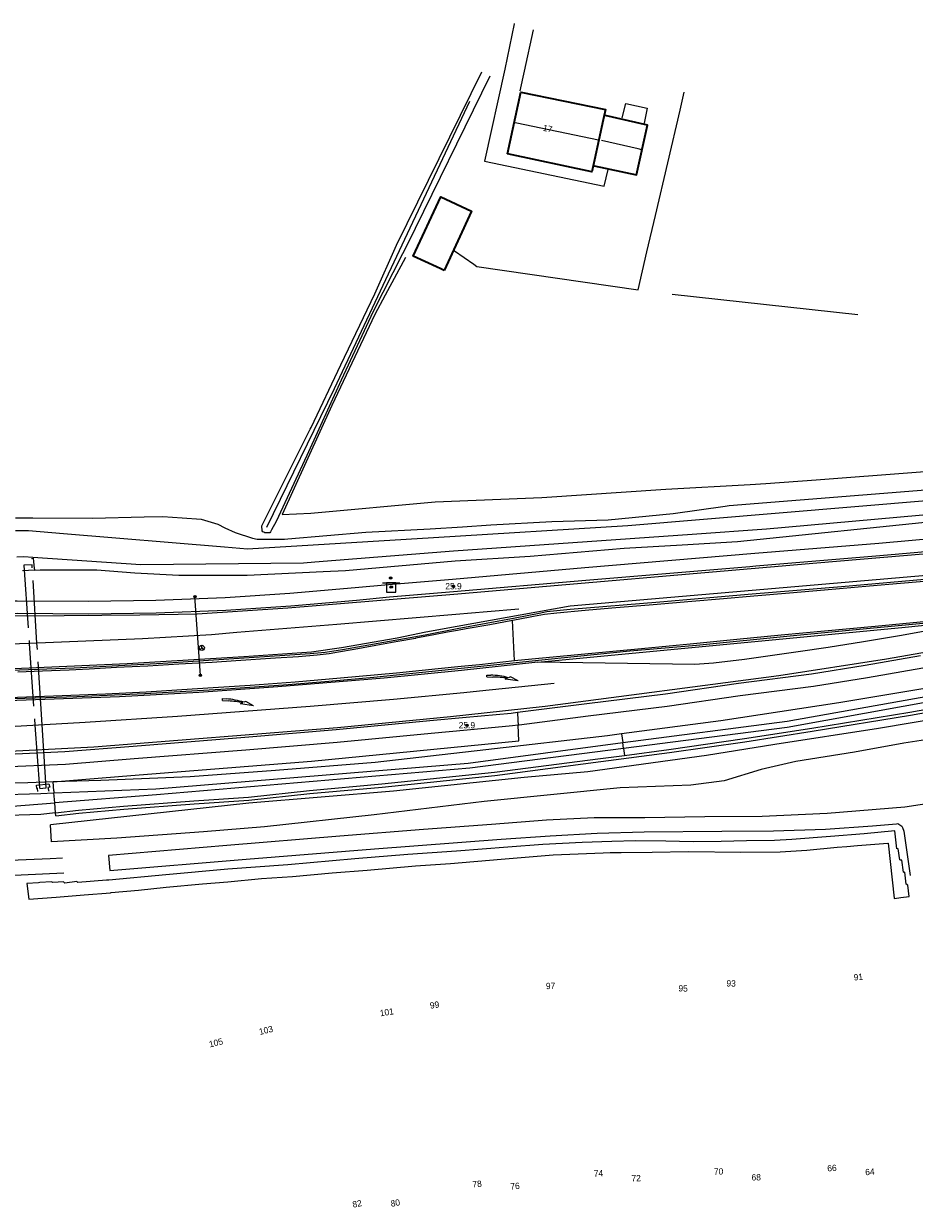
# Model space of a CAD drawing. Header units: metres. Extents: x 169249 to 194689, y 406250 to 412203.
# Tile 42 of 256: x 170530 to 170672, y 406456 to 406644. Entities that reach past the tile are written whole.
import ezdxf
from ezdxf.enums import TextEntityAlignment as Align

# ---------------------------------------------------------------- set-up
doc = ezdxf.new("R2010")
doc.units = ezdxf.units.M
doc.linetypes.add('BGT_NLCS_N264$0$AM-AS', pattern=[16, 10, -2, 2, -2])
doc.layers.get('0').update_dxf_attribs({"linetype": 'CONTINUOUS'})
for name, color, linetype, lineweight in [('BGT_NLCS_N264$0$B-WE-AM-AS_KUNSTWERK_DUIKER-GV', 252, 'BGT_NLCS_N264$0$AM-AS', 18), ('BGT_NLCS_N264$0$B-WE-GW-TALUD_KRUIN-G', 252, 'CONTINUOUS', 18), ('BGT_NLCS_N264$0$B-WE-GW-TALUD_TEEN-G', 252, 'CONTINUOUS', 18), ('BGT_NLCS_N264$0$B-WE-GW-WATERGANG_INSTEEK-G', 252, 'CONTINUOUS', 18), ('BGT_NLCS_N264$0$B-WE-GW-WATERGANG_SLOOT_BODEM-G', 252, 'CONTINUOUS', 18), ('BGT_NLCS_N264$0$B-WE-KW-KUNSTWERK_GELUIDSWERING_SCHERM-G', 252, 'CONTINUOUS', 18), ('BGT_NLCS_N264$0$B-WE-OG-TOPOGRAFIE_BEBOUWING-G', 252, 'CONTINUOUS', 35), ('BGT_NLCS_N264$0$B-WE-OG-TOPOGRAFIE_CULTUURSCHEIDING-G', 252, 'CONTINUOUS', 18), ('BGT_NLCS_N264$0$B-WE-OG-TOPOGRAFIE_WATER-GV', 252, 'CONTINUOUS', 18), ('BGT_NLCS_N264$0$B-WE-OG-TOPOGRAFIE_WEG_BERM-GV', 252, 'CONTINUOUS', 18), ('BGT_NLCS_N264$0$B-WE-OG-TOPOGRAFIE_WEG_VERHARD-G', 252, 'CONTINUOUS', 18), ('BGT_NLCS_N264$0$B-WE-VW-BEWEGWIJZERING_DRAAGCONSTRUCTIE-S', 252, 'CONTINUOUS', 25), ('BGT_NLCS_N264$0$B-WE-VW-MARKERING_PIJL-S', 252, 'CONTINUOUS', 25), ('BGT_NLCS_N264$0$B-WE-VW-VERKEERSTEKEN_BORD-S', 252, 'CONTINUOUS', 25), ('X-XX-AL-REFERENTIE-G', 7, 'CONTINUOUS', 18)]:
    doc.layers.add(name, color=color, linetype=linetype, lineweight=lineweight)
for name, color, linetype in [('BGT_NLCS_N264$0$B-WE-IE-MEUBILAIR_WEGMEUBILAIR-S', 252, 'CONTINUOUS'), ('BGT_NLCS_N264$0$B-WE-IE-TERREINAFSCHEIDING_KUNSTMATIG_HEKWERK_RASTER-G', 252, 'CONTINUOUS'), ('BGT_NLCS_N264$0$B-WE-KG-KADASTRAAL_NOK-G', 252, 'CONTINUOUS'), ('BGT_NLCS_N264$0$B-WE-OG-TOPOGRAFIE_WEG_VERKEERSEILAND-GV', 252, 'CONTINUOUS'), ('BGT_NLCS_N264$0$B-WE-OG-TOPOGRAFIE_WEG_VOETPAD-G', 252, 'CONTINUOUS'), ('BGT_NLCS_N264$0$B-WE-VW-BEWEGWIJZERING_DRAAGCONSTRUCTIE_PORTAAL_POER-G', 252, 'CONTINUOUS'), ('BGT_NLCS_N264$0$B-WE-VW-MARKERING-G', 252, 'CONTINUOUS'), ('BGT_NLCS_N264$0$B-WE-VW-VERKEERSTEKEN_DRAAGCONSTRUCTIE-S', 252, 'CONTINUOUS'), ('BGT_NLCS_N264$0$Label_Nummeraanduidingreeks', 252, 'CONTINUOUS'), ('BGT_NLCS_N264$0$Label_Puntobject', 252, 'CONTINUOUS')]:
    doc.layers.add(name, color=color, linetype=linetype)
doc.styles.add('BGT_NLCS_N264$0$STANDARD', font='txt')

# ---------------------------------------------------------------- blocks, each defined once
blk = doc.blocks.new('BGT_NLCS_N264$0$SIE-WEG_WEGWIJZER-SO')
for q in [(-0.29, -0.29), (0, 0.41), (0.29, -0.29)]:
    blk.add_line((0, 0), q)
blk.add_circle((0, 0), 0.413)
blk = doc.blocks.new('BGT_NLCS_N264$0$SVW-VERKEERSTEKEN_BORD_ANWB-SO')
blk.add_line((-1.375, 0), (1.375, 0))
at = {"flags": 128}
blk.add_lwpolyline([(-0.75, 0), (-0.75, -1.5), (0.75, -1.5), (0.75, 0)], close=True, dxfattribs=at)
blk = doc.blocks.new('BGT_NLCS_N264$0$B-SVW-MARKERING_PIJL_VERDRIJF_RE_5.0')
for p, q in [((0, 0.15), (0.6, 0.15)), ((0, -0.15), (0, 0.15)), ((0, -0.15), (0.96, -0.15)), ((2.92, -0.46), (3.27, -0.28)), ((5, -0.66), (2.92, -0.46)), ((3.75, -0.04), (3.43, -0.2)), ((5, -0.66), (3.75, -0.04))]:
    blk.add_line(p, q)
for centre, radius, start, end in [((0.61, -11.39), 11.54, 75.8527, 90.0468), ((0.99, -20.17), 20.02, 83.4664, 90.0916)]:
    blk.add_arc(centre, radius, start, end)
blk = doc.blocks.new('BGT_NLCS_N264$0$SIE-WEG_PAAL_ALGEMEEN_TYPE_02-SO')
at = {"ltscale": 0.5}
h = blk.add_hatch(color=256, dxfattribs=at)
h.paths.add_polyline_path([(0, 0), (0.1875, 0, 0.41421356), (0, 0.1875)])
h.paths.add_polyline_path([(0, -0.1875), (0, 0), (-0.1875, 0, 0.41421356)])
for p, q in [((-0.1875, 0), (0.1875, 0)), ((0, -0.1875), (0, 0.1875))]:
    blk.add_line(p, q, dxfattribs=at)
blk.add_circle((0, 0), 0.1875, dxfattribs=at)
blk = doc.blocks.new('BGT_NLCS_N264$0$SIE-WEG_PAAL_ALGEMEEN_TYPE_01-SO')
h = blk.add_hatch(color=256)
edge = h.paths.add_edge_path()
edge.add_arc((0, 0), 0.188, 0, 360)
at = {"ltscale": 0.5}
blk.add_circle((0, 0), 0.188, dxfattribs=at)
blk = doc.blocks.new('BGT_NLCS_N264$0$SIE-WEG_VERKEERSBORD_PAAL-SO')
blk.add_line((-0.3, 0), (0.3, 0))
for radius in [0.2, 0.0745]:
    blk.add_circle((0, 0), radius)
blk = doc.blocks.new('BGT_NLCS_N264')
at = {"layer": 'BGT_NLCS_N264$0$B-WE-AM-AS_KUNSTWERK_DUIKER-GV'}
blk.add_polyline3d([(170530.18, 406558.34, 10.97), (170531.05, 406545.9, 10.98), (170531.95, 406532.91, 10.98), (170532.65, 406522.87, 10.99), (170533.73, 406522.97, 10.99), (170533.09, 406532.98, 10.98), (170532.27, 406545.95, 10.98), (170531.49, 406558.39, 10.97), (170530.18, 406558.34, 10.97)], dxfattribs=at)
at = {"layer": 'BGT_NLCS_N264$0$B-WE-GW-TALUD_KRUIN-G'}
blk.add_polyline3d([(170676.92, 406531.11, 13.83), (170670.05, 406530.07, 13.77), (170662.17, 406528.63, 13.77), (170652.88, 406527.15, 13.77), (170647.36, 406525.86, 13.7), (170641.46, 406524.09, 13.77), (170636.18, 406523.4, 13.77), (170624.94, 406522.95, 13.77), (170603.32, 406520.78, 13.78), (170585.86, 406518.65, 13.92), (170568.42, 406516.77, 13.91), (170558.71, 406515.97, 13.91), (170544.94, 406514.98, 13.95), (170534.6, 406514.37, 13.95), (170534.44, 406517.06, 12.44)], dxfattribs=at)
at = {"layer": 'BGT_NLCS_N264$0$B-WE-GW-TALUD_TEEN-G'}
blk.add_polyline3d([(170677.01, 406534.25, 12.35), (170666.02, 406532.38, 12.35), (170649.52, 406529.83, 12.23), (170638.69, 406528.12, 12.29), (170619.8, 406525.52, 12.2), (170609.68, 406524.58, 12.2), (170588.95, 406522.45, 12.15), (170565.91, 406520.53, 12.22), (170534.44, 406517.06, 12.44)], dxfattribs=at)
at = {"layer": 'BGT_NLCS_N264$0$B-WE-GW-WATERGANG_INSTEEK-G'}
for points in [[(170528.86, 406565.88, 11.98), (170531.59, 406565.85, 11.98), (170541.09, 406565.83, 12.03), (170549.29, 406566.01, 12.02), (170552.25, 406566.07, 12.02), (170555.32, 406565.86, 12.01), (170558.37, 406565.65, 12.01), (170561.02, 406564.85, 12.02), (170562.1, 406564.27, 12.02), (170563.76, 406563.56, 12.02), (170566.53, 406562.64, 12), (170567.25, 406562.48, 11.95), (170569.43, 406562.49, 12.02), (170571.6, 406562.47, 12.18), (170572.13, 406562.51, 12.18), (170584.51, 406563.58, 12.24), (170594.73, 406564.1, 12.22), (170599.91, 406564.46, 12.21), (170604.38, 406564.77, 12.21), (170614.09, 406565.29, 12.15), (170623.05, 406565.55, 12.15), (170633.35, 406566.55, 12.27), (170641.64, 406567.72, 12.48), (170642.29, 406567.81, 12.49), (170674.77, 406570.42, 12.29)], [(170604.23, 406636.06, 12.65), (170591.02, 406609.17, 12.17), (170590.34, 406607.83, 12.17), (170585.7, 406598.68, 12.13), (170580.61, 406587.73, 12.15), (170575.16, 406575.76, 12.1), (170570.26, 406565.3, 12.13), (170569.53, 406563.97, 12.15), (170569.36, 406563.66, 12.05), (170569.27, 406563.51, 12.02), (170568.99, 406563.47, 12.01), (170568.48, 406563.48, 12.01), (170568.33, 406563.57, 12.02), (170568.16, 406563.67, 12.02), (170568.04, 406563.78, 12.02), (170568.01, 406564.61, 12.06), (170568.55, 406565.68, 12.06), (170575.68, 406579.95, 12.14), (170575.82, 406580.23, 12.15), (170580.54, 406590.17, 12.19), (170585.95, 406601.47, 12.26), (170589.39, 406609.18, 12.36), (170602.94, 406636.76, 12.63)], [(170535.21, 406519.01, 12.24), (170532.9, 406518.74, 12.24), (170525.87, 406518.52, 12.35), (170523.05, 406518.43, 12.39)]]:
    blk.add_polyline3d(points, dxfattribs=at)
at = {"layer": 'BGT_NLCS_N264$0$B-WE-GW-WATERGANG_SLOOT_BODEM-G'}
for p, q in [((170625.48, 406529.22, 11.3), (170625.36, 406530.14, 11.25)), ((170535.08, 406520.59, 10.91), (170534.96, 406522.15, 10.9))]:
    blk.add_line(p, q, dxfattribs=at)
for points in [[(170696.7, 406568.39, 11.39), (170648.18, 406564.05, 11.43), (170636.4, 406563.23, 11.42), (170598.48, 406560.6, 11.38), (170576.41, 406558.83, 11.38), (170574.6, 406558.69, 11.38), (170548.78, 406558.41, 11.38), (170531.63, 406559.59, 11.09), (170530.18, 406559.69, 11.07), (170529.06, 406559.6, 11.08)], [(170528.84, 406563.84, 11.27), (170530.9, 406563.86, 11.26), (170536.48, 406563.39, 11.25), (170562.07, 406561.24, 11.2), (170565.74, 406560.93, 11.2), (170595.28, 406562.74, 11.26), (170626.17, 406564.63, 11.34), (170686.3, 406569.71, 11.46)], [(170568.78, 406564.38, 11.76), (170579.56, 406586.43, 11.86), (170601.04, 406632.07, 12.36)], [(170525.55, 406521.83, 10.7), (170532.86, 406522.06, 10.86), (170534.96, 406522.15, 10.9)], [(170525.59, 406519.86, 10.7), (170525.61, 406519.86, 10.7), (170535.08, 406520.59, 10.91)]]:
    blk.add_polyline3d(points, dxfattribs=at)
at = {"layer": 'BGT_NLCS_N264$0$B-WE-IE-TERREINAFSCHEIDING_KUNSTMATIG_HEKWERK_RASTER-G'}
blk.add_line((170633.2, 406601.41, 12.43), (170662.71, 406598.17, 12.41), dxfattribs=at)
for points in [[(170598.62, 406608.32, 12.34), (170601.69, 406606.17, 12.35), (170602.15, 406605.84, 12.35), (170627.8, 406602.12, 12.35), (170629.2, 406608.14, 12.34), (170630.55, 406613.93, 12.34), (170634.46, 406630.67, 12.34), (170635.1, 406633.51, 12.38)], [(170590.81, 406607.24, 12.2), (170587.59, 406601.25, 12.13), (170585.95, 406598.21, 12.09), (170579.11, 406583.74, 12.14), (170571.26, 406566.41, 12.12), (170575.8, 406566.61, 12.08), (170595.54, 406568.39, 12.23), (170612.52, 406569.09, 12.16), (170632.23, 406570.45, 12.11), (170645.6, 406571.19, 12.36), (170648.1, 406571.33, 12.41)]]:
    blk.add_polyline3d(points, dxfattribs=at)
at = {"layer": 'BGT_NLCS_N264$0$B-WE-KG-KADASTRAAL_NOK-G'}
for points in [[(170621.52, 406625.89, 19.68), (170608.52, 406628.62, 19.68), (170608.27, 406628.67, 19.68)], [(170628.39, 406624.37, 18.73), (170627.79, 406624.51, 18.73), (170621.98, 406625.83, 18.72)]]:
    blk.add_polyline3d(points, dxfattribs=at)
at = {"layer": 'BGT_NLCS_N264$0$B-WE-KW-KUNSTWERK_GELUIDSWERING_SCHERM-G'}
blk.add_polyline3d([(170669.52, 406511.44, 15.43), (170669.39, 406511.52, 16.41), (170669.12, 406513.29, 16.4), (170668.94, 406513.31, 16.39), (170668.91, 406513.29, 17.36), (170668.58, 406516.12, 17.36), (170663.75, 406515.63, 17.43), (170658.36, 406515.22, 17.43), (170652.24, 406514.74, 17.43), (170649.48, 406514.59, 17.43), (170645, 406514.56, 17.43), (170641.02, 406514.45, 17.43), (170636.54, 406514.4, 17.43), (170632.21, 406514.48, 17.43), (170627.39, 406514.52, 17.43), (170623.61, 406514.45, 17.43), (170618.92, 406514.25, 17.43), (170612.64, 406513.95, 17.43), (170607.11, 406513.55, 17.44), (170598.95, 406512.87, 17.44), (170591.22, 406512.34, 17.4), (170582.78, 406511.69, 17.5), (170572.13, 406510.74, 17.53), (170562.59, 406510.05, 17.52), (170552.72, 406509.11, 17.52), (170543.67, 406508.3, 17.52), (170543.31, 406508.27, 17.52), (170538.74, 406507.93, 17.52), (170538.58, 406508.05, 16.49), (170536.71, 406507.79, 16.42), (170536.48, 406508, 15.5), (170534.78, 406507.91, 15.53), (170534.58, 406508.02, 14.45), (170532.7, 406507.9, 14.45), (170532.49, 406507.85, 13.51), (170530.68, 406507.76, 13.51), (170530.95, 406505.26, 12.51), (170535.32, 406505.6, 12.51), (170539.77, 406505.96, 12.51), (170543.95, 406506.29, 12.51), (170544.04, 406506.3, 12.51), (170548.39, 406506.72, 12.51), (170552.82, 406507.18, 12.5), (170558.59, 406507.71, 12.49), (170562.58, 406508.04, 12.5), (170567.97, 406508.55, 12.5), (170572.88, 406508.86, 12.47), (170579.2, 406509.45, 12.46), (170584.76, 406509.86, 12.46), (170592.42, 406510.54, 12.46), (170598, 406510.93, 12.46), (170606.02, 406511.6, 12.46), (170614.32, 406512.29, 12.52), (170622.26, 406512.63, 12.46), (170623.34, 406512.68, 12.45), (170625.13, 406512.69, 12.45), (170630.01, 406512.72, 12.45), (170635.8, 406512.83, 12.45), (170644.14, 406512.73, 12.45), (170650.35, 406512.8, 12.45), (170654.61, 406513.05, 12.45), (170659.43, 406513.53, 12.45), (170660.95, 406513.66, 12.45), (170662.69, 406513.82, 12.45), (170667.49, 406514.16, 12.45), (170667.56, 406514.17, 12.45), (170668.51, 406505.43, 12.45), (170668.52, 406505.38, 12.45), (170669.53, 406505.51, 12.83), (170670.85, 406505.68, 13.32), (170670.64, 406507.5, 13.37), (170670.41, 406507.63, 14.52), (170670.17, 406509.57, 14.51), (170670.03, 406509.53, 14.45), (170669.96, 406509.57, 15.52), (170669.72, 406511.46, 15.47), (170669.52, 406511.44, 15.43)], dxfattribs=at)
at = {"layer": 'BGT_NLCS_N264$0$B-WE-OG-TOPOGRAFIE_BEBOUWING-G'}
for points in [[(170607.02, 406623.74, 15.93), (170609.16, 406633.54, 15.93), (170622.62, 406630.77, 15.93), (170622.26, 406629.11, 15.93), (170620.89, 406622.79, 15.93), (170620.47, 406620.85, 15.93), (170607.02, 406623.74, 15.93)], [(170620.8, 406621.81, 15.76), (170627.52, 406620.39, 15.76), (170629.29, 406628.3, 15.76), (170622.55, 406629.82, 15.76)], [(170596.96, 406605.19, 14.76), (170596.44, 406605.43, 14.75), (170595.78, 406605.74, 14.74), (170592.03, 406607.48, 14.69), (170596.45, 406616.87, 14.76), (170601.34, 406614.61, 14.79), (170596.96, 406605.19, 14.76)]]:
    blk.add_polyline3d(points, dxfattribs=at)
at = {"layer": 'BGT_NLCS_N264$0$B-WE-OG-TOPOGRAFIE_CULTUURSCHEIDING-G'}
blk.add_polyline3d([(170648.1, 406571.33, 12.41), (170656.07, 406571.93, 12.43), (170687.89, 406574.37, 12.5), (170689.82, 406574.52, 12.51), (170690.45, 406574.81, 12.52), (170690.83, 406575.12, 12.53), (170697.05, 406595.43, 12.39), (170707.91, 406624.71, 12.54), (170714.71, 406641.7, 12.56)], dxfattribs=at)
at = {"layer": 'BGT_NLCS_N264$0$B-WE-OG-TOPOGRAFIE_WATER-GV'}
for p, q in [((170625.17, 406531.53, 12.47), (170625.36, 406530.14, 11.25)), ((170625.48, 406529.22, 11.3), (170625.62, 406528.12, 12.19)), ((170534.93, 406522.49, 11.22), (170534.82, 406523.89, 12.55)), ((170534.93, 406522.49, 11.22), (170534.96, 406522.15, 10.9)), ((170535.21, 406519.01, 12.24), (170535.08, 406520.59, 10.91)), ((170535.25, 406518.51, 12.24), (170535.21, 406519.01, 12.24))]:
    blk.add_line(p, q, dxfattribs=at)
for points in [[(170531.85, 406557.53, 12.43), (170532.76, 406557.61, 12.41), (170534.51, 406557.61, 12.44), (170541.77, 406557.62, 12.43), (170547.81, 406557.12, 12.5), (170554.8, 406556.77, 12.47), (170565.68, 406556.78, 12.46), (170577.76, 406557.34, 12.46), (170581.29, 406557.51, 12.46), (170598.72, 406559.05, 12.52), (170610.67, 406559.8, 12.61), (170625.59, 406561.03, 12.61), (170634.78, 406561.59, 12.61), (170643.61, 406562.13, 12.65), (170676.47, 406565.51, 12.6), (170711.26, 406568.82, 12.59), (170753.51, 406572.47, 12.82), (170776.18, 406574.31, 12.95)], [(170625.62, 406528.12, 12.19), (170632.7, 406529.05, 12.2), (170644.71, 406530.78, 12.19), (170655.39, 406532.46, 12.19), (170670.99, 406534.98, 12.18), (170696.84, 406539.62, 12.06)], [(170673.36, 406538.74, 12.52), (170659.72, 406536.47, 12.51), (170640.92, 406533.62, 12.5), (170625.17, 406531.53, 12.47)], [(170625.36, 406530.14, 11.25), (170651.48, 406533.58, 11.32), (170700.59, 406542.32, 11.41), (170748.91, 406550.21, 11.31), (170799, 406555.28, 11.47), (170847.72, 406560.03, 11.54), (170874.76, 406562.51, 11.87), (170875.13, 406562.03, 11.9), (170874.82, 406561.72, 11.9), (170847.68, 406559.53, 11.47), (170799.17, 406554.95, 11.45), (170749.28, 406549.43, 11.22), (170700.62, 406541.47, 11.32), (170651.47, 406532.53, 11.33), (170625.48, 406529.22, 11.3)], [(170531.4, 406559.4, 11.24), (170531.68, 406559.46, 11.28), (170531.77, 406558.34, 12.23), (170531.79, 406558.28, 12.43), (170531.85, 406557.53, 12.43)], [(170625.17, 406531.53, 12.47), (170622.96, 406531.24, 12.46), (170603.59, 406529.01, 12.45), (170585.99, 406526.98, 12.42), (170570.2, 406525.71, 12.43), (170556.63, 406524.73, 12.42), (170542.43, 406524.12, 12.55), (170534.82, 406523.89, 12.55)], [(170534.96, 406522.15, 10.9), (170551.14, 406522.81, 11.24), (170600.8, 406526.9, 11.18), (170625.36, 406530.14, 11.25)], [(170625.48, 406529.22, 11.3), (170601.06, 406526.11, 11.27), (170551.26, 406521.83, 11.27), (170535.08, 406520.59, 10.91)], [(170535.21, 406519.01, 12.24), (170538.88, 406519.43, 12.24), (170546.01, 406520.07, 12.23), (170557.2, 406520.91, 12.11), (170565.89, 406521.49, 12.05), (170575.57, 406522.55, 12), (170587.08, 406523.57, 12.02), (170604.98, 406525.43, 12.09), (170621.83, 406527.62, 12.19), (170625.62, 406528.12, 12.19)], [(170534.82, 406523.89, 12.55), (170530.82, 406523.77, 12.55), (170526.09, 406523.69, 12.56), (170525.47, 406523.67, 12.54)], [(170532.41, 406522.37, 11.52), (170532.33, 406522.87, 11.95), (170532.32, 406522.89, 12.36), (170532.23, 406522.87, 12.36), (170532.18, 406523.39, 12.42), (170534.17, 406523.59, 12.45), (170534.3, 406523.07, 12.44), (170534.02, 406523.01, 11.93), (170534.14, 406522.45, 11.47)]]:
    blk.add_polyline3d(points, dxfattribs=at)
at = {"layer": 'BGT_NLCS_N264$0$B-WE-OG-TOPOGRAFIE_WEG_BERM-GV'}
for p, q in [((170531.85, 406557.53, 12.43), (170529.95, 406557.44, 12.42)), ((170608.18, 406543.21, 13.06), (170607.85, 406549.58, 12.98))]:
    blk.add_line(p, q, dxfattribs=at)
for points in [[(170673.04, 406541.97, 12.86), (170664.23, 406540.44, 12.82), (170655.66, 406539.05, 12.82), (170644.03, 406537.56, 12.81), (170632.41, 406535.87, 12.78), (170619.88, 406534.33, 12.78), (170608.9, 406532.93, 12.78), (170608.73, 406532.91, 12.78)], [(170503.76, 406551.03, 12.75), (170503.75, 406552.71, 12.68), (170503.77, 406552.71, 12.68), (170508.35, 406552.66, 12.67), (170512.95, 406552.65, 12.69), (170518.45, 406552.66, 12.68), (170529.12, 406552.7, 12.77), (170540.47, 406552.64, 12.75), (170551.15, 406552.78, 12.81), (170562.16, 406553.2, 12.8), (170572.44, 406553.9, 12.86), (170582.86, 406554.78, 12.87), (170588.13, 406555.28, 12.83), (170598.31, 406556.15, 12.84), (170619.33, 406557.96, 12.86), (170646.34, 406560.24, 12.89), (170666.06, 406561.86, 12.88), (170688.99, 406563.9, 12.88)], [(170503.74, 406550.71, 12.68), (170508.34, 406550.66, 12.67), (170512.95, 406550.65, 12.69), (170518.45, 406550.66, 12.68), (170529.12, 406550.7, 12.77), (170540.48, 406550.64, 12.75), (170551.2, 406550.78, 12.81), (170562.27, 406551.2, 12.8), (170572.6, 406551.91, 12.86), (170583.04, 406552.79, 12.87), (170588.31, 406553.29, 12.83), (170598.48, 406554.16, 12.84), (170619.5, 406555.96, 12.86), (170645.55, 406558.14, 12.91), (170646.51, 406558.25, 12.89), (170666.23, 406559.87, 12.88), (170689.16, 406561.91, 12.88), (170698.26, 406562.7, 12.86), (170704.89, 406563.28, 12.85), (170720.54, 406564.61, 12.89), (170728.35, 406565.25, 12.89), (170739.55, 406566.17, 12.89), (170763, 406568.04, 12.88), (170776.73, 406569.08, 12.94)], [(170535.25, 406518.51, 12.24), (170538.93, 406518.93, 12.24), (170546.05, 406519.57, 12.23), (170557.24, 406520.41, 12.11), (170565.94, 406520.99, 12.05), (170575.62, 406522.05, 12), (170587.13, 406523.08, 12.02), (170605.04, 406524.94, 12.09), (170621.89, 406527.13, 12.19), (170632.77, 406528.56, 12.2), (170644.78, 406530.29, 12.19), (170655.47, 406531.97, 12.19), (170671.08, 406534.49, 12.18), (170696.93, 406539.12, 12.06)], [(170672.7, 406543.94, 12.86), (170663.89, 406542.41, 12.82), (170655.38, 406541.03, 12.82), (170643.76, 406539.54, 12.81), (170632.14, 406537.85, 12.78), (170619.64, 406536.32, 12.78), (170608.64, 406534.91, 12.78)], [(170608.64, 406534.91, 12.78), (170607.62, 406534.78, 12.78), (170600.47, 406534.13, 12.81), (170594.71, 406533.6, 12.83), (170579.82, 406532.17, 12.78), (170565.28, 406530.94, 12.82), (170547.58, 406529.55, 12.8), (170536.67, 406528.68, 12.76), (170526.57, 406528.23, 12.7), (170518.68, 406527.86, 12.74), (170513.01, 406527.59, 12.71), (170503.82, 406527.35, 12.71), (170503.58, 406527.34, 12.71)], [(170608.64, 406534.91, 12.78), (170608.7, 406533.71, 12.73), (170608.73, 406532.91, 12.78)], [(170608.73, 406532.91, 12.78), (170607.84, 406532.79, 12.78), (170600.65, 406532.14, 12.81), (170594.89, 406531.61, 12.83), (170580, 406530.18, 12.78), (170565.45, 406528.95, 12.82), (170547.74, 406527.56, 12.8), (170536.8, 406526.68, 12.76), (170526.67, 406526.23, 12.7), (170518.77, 406525.86, 12.74), (170513.09, 406525.59, 12.71), (170503.86, 406525.35, 12.71), (170503.61, 406525.34, 12.71), (170503.61, 406525.34, 12.71), (170503.58, 406527.15, 12.71)], [(170534.82, 406523.89, 12.55), (170547.17, 406524.94, 12.83), (170575.92, 406527.2, 12.84), (170608.84, 406530.44, 12.85), (170608.73, 406532.91, 12.78)]]:
    blk.add_polyline3d(points, dxfattribs=at)
at = {"layer": 'BGT_NLCS_N264$0$B-WE-OG-TOPOGRAFIE_WEG_VERHARD-G'}
for points in [[(170608.11, 406644.41, 12.69), (170608.1, 406644.36, 12.69), (170606.61, 406637.17, 12.93), (170603.4, 406622.56, 13.02), (170622.4, 406618.58, 13.15), (170623.05, 406621.22, 13.17)], [(170609.03, 406633.71, 12.99), (170609.76, 406636.86, 12.96), (170611.19, 406643.45, 12.7)], [(170625.28, 406629.43, 13.27), (170625.83, 406631.72, 13.23), (170629.26, 406630.96, 13.23), (170628.74, 406628.6, 13.23)], [(170678.19, 406521.1, 13.85), (170670.18, 406519.9, 13.6), (170657.82, 406518.87, 14.03), (170647.49, 406518.42, 14.13), (170638.38, 406518.34, 14.14), (170628.86, 406518.21, 14.16), (170620.82, 406518.18, 14.18), (170613.24, 406517.8, 14.1), (170604.52, 406517.11, 14.09), (170593.71, 406516.32, 14.06), (170580.42, 406515.27, 14.1), (170562.43, 406513.81, 14.12), (170543.61, 406512.23, 14.06), (170543.83, 406509.81, 14.23), (170565.51, 406511.61, 14.29), (170585.92, 406513.26, 14.28), (170606.04, 406514.8, 14.31), (170613.82, 406515.31, 14.27), (170621.27, 406515.78, 14.29), (170628.78, 406515.95, 14.3), (170641.11, 406516.07, 14.16), (170649.3, 406516.13, 14.08), (170657.6, 406516.38, 13.92), (170665.06, 406516.9, 13.62), (170668.86, 406517.25, 13.55), (170669.06, 406517.27, 13.55), (170669.73, 406516.89, 13.45), (170669.81, 406516.65, 13.43), (170670.01, 406516.08, 13.38), (170671.02, 406509.03, 12.92)]]:
    blk.add_polyline3d(points, dxfattribs=at)
at = {"layer": 'BGT_NLCS_N264$0$B-WE-OG-TOPOGRAFIE_WEG_VERKEERSEILAND-GV'}
for points in [[(170566.82, 406539.02, 12.97), (170572.17, 406539.38, 12.96), (170578.63, 406539.89, 12.96), (170585.78, 406540.56, 12.98), (170593.51, 406541.34, 12.99), (170599.69, 406542, 13), (170602.25, 406542.27, 13.01), (170615.55, 406543.61, 12.98), (170626.48, 406544.74, 12.96), (170637.1, 406545.66, 12.94), (170652.51, 406547.17, 12.97), (170662.98, 406548.18, 12.97), (170673.62, 406549.17, 12.94)], [(170675.12, 406556.24, 12.89), (170660.13, 406554.92, 12.86), (170645.93, 406553.75, 12.89), (170631.25, 406552.48, 12.94), (170617.02, 406551.29, 12.94), (170613.3, 406550.91, 12.96), (170612.05, 406550.68, 12.94), (170608.26, 406549.94, 12.96), (170599.07, 406548.22, 12.99), (170593.94, 406547.25, 13.01), (170580.84, 406544.88, 12.93), (170578.76, 406544.55, 12.96), (170578.06, 406544.47, 12.94), (170575.68, 406544.27, 12.92), (170552.28, 406542.73, 12.93), (170538.18, 406542, 12.87), (170522.2, 406541.39, 12.86)], [(170527.08, 406537.08, 12.87), (170538.58, 406537.46, 12.9), (170549.39, 406537.97, 12.91), (170556.88, 406538.36, 12.97), (170561.51, 406538.66, 12.97), (170566.82, 406539.02, 12.97)], [(170675.09, 406555.9, 13.03), (170669.5, 406555.44, 13.02), (170664.56, 406555.02, 13.02), (170657.42, 406554.37, 13.02), (170651.87, 406553.9, 13.01), (170646.19, 406553.44, 13), (170641.38, 406553.02, 13), (170636.35, 406552.55, 13), (170630.17, 406552.03, 13), (170623.65, 406551.5, 13), (170619.39, 406551.12, 13), (170614.89, 406550.74, 13), (170612.93, 406550.53, 13), (170611.16, 406550.2, 13), (170608.72, 406549.74, 12.98), (170607.85, 406549.58, 12.98)], [(170607.85, 406549.58, 12.98), (170604.21, 406548.89, 12.98), (170600.46, 406548.24, 12.99), (170599.1, 406547.98, 12.99), (170597.53, 406547.68, 12.99), (170595.32, 406547.26, 12.99), (170592.49, 406546.73, 12.99), (170592.43, 406546.71, 12.99), (170589.61, 406546.22, 12.99), (170586.13, 406545.58, 12.99), (170582.7, 406544.97, 12.97), (170580.2, 406544.52, 12.97), (170578.69, 406544.24, 12.96), (170576.82, 406544.07, 12.96), (170573.84, 406543.8, 12.96), (170570.18, 406543.58, 13), (170563.89, 406543.15, 13), (170560.09, 406542.9, 13.01), (170554.82, 406542.6, 13.01), (170549.89, 406542.31, 13.02), (170544.9, 406542.08, 12.98), (170540.54, 406541.83, 12.98), (170537.36, 406541.68, 12.98), (170533.17, 406541.49, 12.98), (170529.25, 406541.34, 12.98)], [(170608.18, 406543.21, 13.06), (170608.71, 406543.27, 13.06), (170616.54, 406544.01, 13.05), (170624.35, 406544.74, 13.05), (170628.36, 406545.13, 13.05), (170632.72, 406545.52, 13.05), (170636.07, 406545.84, 13.05), (170643.48, 406546.57, 13.07), (170650.53, 406547.26, 13.07), (170657.4, 406547.91, 13.09), (170665.46, 406548.67, 13.09), (170672.63, 406549.32, 13.09), (170675.71, 406549.63, 13.09)], [(170503.87, 406536.73, 12.96), (170511.5, 406536.82, 12.95), (170517.51, 406537.05, 12.96), (170527.72, 406537.32, 12.96), (170534.92, 406537.6, 12.95), (170543.14, 406537.92, 12.97), (170549.64, 406538.24, 12.98), (170556.92, 406538.7, 12.98), (170566.14, 406539.3, 12.98), (170573.32, 406539.8, 12.98), (170580.49, 406540.42, 12.98), (170589.4, 406541.25, 12.99), (170596.01, 406541.92, 13.06), (170599.66, 406542.28, 13.05), (170602.59, 406542.58, 13.05), (170608.18, 406543.21, 13.06)]]:
    blk.add_polyline3d(points, dxfattribs=at)
at = {"layer": 'BGT_NLCS_N264$0$B-WE-OG-TOPOGRAFIE_WEG_VOETPAD-G'}
for points in [[(170536.31, 406511.78, 13.61), (170534.38, 406511.69, 13.47), (170521.64, 406511.14, 12.57), (170506.47, 406514.46, 12.59), (170494.88, 406513.77, 12.55), (170494.01, 406510.52, 12.55), (170492.35, 406503.67, 12.53), (170491.12, 406496.83, 12.52), (170490.47, 406491.87, 12.51), (170489.84, 406484.88, 12.5), (170489.59, 406476.46, 12.5), (170490, 406467.9, 12.49), (170490.93, 406458.86, 12.51), (170492.13, 406452.14, 12.49), (170493.85, 406445.22, 12.47), (170494.7, 406441.81, 12.43)], [(170536.52, 406509.38, 13.64), (170521.83, 406508.7, 12.66), (170506.3, 406512.02, 12.7), (170496.38, 406511.41, 12.6), (170495.96, 406510.29, 12.6), (170494.34, 406503.29, 12.57), (170493.16, 406496.82, 12.59), (170492.55, 406492.32, 12.59), (170491.84, 406484.66, 12.59), (170491.61, 406476.69, 12.54), (170491.99, 406468.14, 12.53), (170492.95, 406459.28, 12.54), (170494.04, 406452.83, 12.53), (170495.64, 406446.04, 12.51), (170496.69, 406442.2, 12.5)]]:
    blk.add_polyline3d(points, dxfattribs=at)
at = {"layer": 'BGT_NLCS_N264$0$B-WE-VW-BEWEGWIJZERING_DRAAGCONSTRUCTIE_PORTAAL_POER-G', "linetype": 'Continuous'}
blk.add_line((170558.24, 406540.85, 18.57), (170557.36, 406553.36, 18.64), dxfattribs=at)
at = {"layer": 'BGT_NLCS_N264$0$B-WE-VW-MARKERING-G', "linetype": 'Continuous'}
for points in [[(170897.57, 406578.89, 13.44), (170889.14, 406578.17, 13.4), (170883.89, 406577.69, 13.39), (170856.48, 406575.26, 13.34), (170811.45, 406571.39, 13.16), (170797.97, 406570.29, 13.08), (170757.9, 406567.22, 12.91), (170728.39, 406564.79, 12.9), (170725.09, 406564.52, 12.9), (170656.18, 406558.67, 12.93), (170598.53, 406553.67, 12.89), (170572.16, 406551.5, 12.87), (170557.75, 406550.57, 12.9), (170548.59, 406550.39, 12.86), (170530.56, 406550.24, 12.79), (170518.51, 406550.29, 12.73)], [(170519.7, 406528.34, 12.78), (170541.29, 406529.5, 12.82), (170580.05, 406532.56, 12.84), (170597.97, 406534.28, 12.9), (170600.43, 406534.54, 12.88), (170613.02, 406535.93, 12.82), (170650.18, 406540.82, 12.89), (170667.29, 406543.44, 12.92), (170678.5, 406545.43, 12.93), (170715.55, 406552.51, 12.96), (170729.56, 406554.91, 12.99), (170749.48, 406557.83, 13.02), (170761.23, 406559.4, 13.03), (170769.75, 406560.43, 12.99), (170779.12, 406561.44, 13.01), (170798.52, 406563.31, 13.09), (170826.98, 406565.94, 13.24), (170827.74, 406566, 13.24)], [(170608.84, 406551.35, 12.99), (170603.81, 406550.95, 13), (170598.84, 406550.53, 12.99), (170579.93, 406548.94, 12.92), (170564.04, 406547.66, 12.88), (170560, 406547.26, 12.79), (170549.03, 406546.65, 12.79), (170531.02, 406545.89, 12.86), (170527.94, 406545.77, 12.88)], [(170614.46, 406539.55, 12.92), (170602.6, 406538.32, 12.94), (170600.08, 406538.08, 12.95), (170588.95, 406537.01, 12.95), (170575.7, 406535.89, 12.91), (170554.58, 406534.31, 12.95), (170539.95, 406533.36, 12.87), (170527.89, 406532.65, 12.82), (170518.65, 406532.16, 12.79), (170518.3, 406532.14, 12.84)]]:
    blk.add_polyline3d(points, dxfattribs=at)
at = {"layer": 'BGT_NLCS_N264$0$B-WE-VW-MARKERING-G'}
for points in [[(170476.7, 406536.17, 13.19), (170477.07, 406539, 13.2), (170477.09, 406541.23, 13.19), (170477.29, 406541.23, 13.19), (170477.32, 406541.23, 13.19), (170484.3, 406541.08, 13.1), (170500.9, 406541.13, 12.84), (170503.86, 406541.18, 12.86), (170506.6, 406541.22, 12.87), (170518.66, 406541.55, 12.86), (170523.76, 406541.7, 12.92), (170546.6, 406542.7, 12.97), (170565.13, 406543.82, 12.98), (170575.92, 406544.59, 12.97), (170580.67, 406545.24, 12.99), (170589.5, 406546.8, 13), (170594.04, 406547.75, 13.01), (170599.03, 406548.66, 13.01), (170616.98, 406551.89, 12.95), (170728.41, 406561.49, 12.95)], [(170684.26, 406549.9, 12.96), (170678.11, 406548.69, 12.96), (170669.33, 406547.14, 12.96), (170663.63, 406546.16, 12.94), (170657.98, 406545.27, 12.92), (170653.25, 406544.56, 12.91), (170644.71, 406543.34, 12.9), (170639.8, 406542.75, 12.89), (170636.8, 406542.54, 12.9), (170611.86, 406542.91, 12.95)], [(170611.86, 406542.91, 12.95), (170670.25, 406548.48, 12.95), (170679.55, 406549.47, 12.97), (170684.26, 406549.9, 12.96)], [(170611.86, 406542.91, 12.95), (170599.73, 406541.63, 12.99), (170587.42, 406540.39, 12.99), (170570.55, 406539, 12.94), (170558.01, 406538.1, 12.94), (170545.38, 406537.41, 12.91), (170518.62, 406536.45, 12.87), (170507.49, 406536.23, 12.87), (170503.86, 406536.2, 12.85), (170500.98, 406536.18, 12.84), (170490.39, 406536.2, 12.93), (170476.88, 406536.17, 13.18), (170476.7, 406536.17, 13.19)]]:
    blk.add_polyline3d(points, dxfattribs=at)
at = {"layer": 'BGT_NLCS_N264$0$B-WE-IE-MEUBILAIR_WEGMEUBILAIR-S', "color": 7}
for name, p in [('BGT_NLCS_N264$0$SIE-WEG_PAAL_ALGEMEEN_TYPE_02-SO', (170598.46, 406555.01, 12.84)), ('BGT_NLCS_N264$0$SIE-WEG_PAAL_ALGEMEEN_TYPE_01-SO', (170557.36, 406553.36, 12.8)), ('BGT_NLCS_N264$0$SIE-WEG_PAAL_ALGEMEEN_TYPE_01-SO', (170558.24, 406540.85, 13.01)), ('BGT_NLCS_N264$0$SIE-WEG_PAAL_ALGEMEEN_TYPE_02-SO', (170600.59, 406532.91, 12.87))]:
    blk.add_blockref(name, p, dxfattribs=at)
at = {"layer": 'BGT_NLCS_N264$0$B-WE-VW-BEWEGWIJZERING_DRAAGCONSTRUCTIE-S', "color": 7}
blk.add_blockref('BGT_NLCS_N264$0$SIE-WEG_WEGWIJZER-SO', (170558.46, 406545.2, 19.09), dxfattribs=at)
at = {"layer": 'BGT_NLCS_N264$0$B-WE-VW-MARKERING_PIJL-S', "color": 7}
for p, rotation in [((170603.77, 406540.74, 12.98), 358.7396961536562), ((170561.74, 406536.99, 12.95), 356.1048601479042)]:
    blk.add_blockref('BGT_NLCS_N264$0$B-SVW-MARKERING_PIJL_VERDRIJF_RE_5.0', p, dxfattribs=dict(at, rotation=rotation))
at = {"layer": 'BGT_NLCS_N264$0$B-WE-VW-VERKEERSTEKEN_BORD-S', "color": 7}
blk.add_blockref('BGT_NLCS_N264$0$SVW-VERKEERSTEKEN_BORD_ANWB-SO', (170588.54, 406555.56, 12.8), dxfattribs=at)
at = {"layer": 'BGT_NLCS_N264$0$B-WE-VW-VERKEERSTEKEN_DRAAGCONSTRUCTIE-S', "color": 7}
for p in [(170588.47, 406556.31, 12.73), (170588.57, 406554.88, 12.78)]:
    blk.add_blockref('BGT_NLCS_N264$0$SIE-WEG_VERKEERSBORD_PAAL-SO', p, dxfattribs=at)
at = {"layer": 'BGT_NLCS_N264$0$Label_Nummeraanduidingreeks', "color": 7, "lineweight": 18, "style": 'BGT_NLCS_N264$0$STANDARD'}
for s, rotation, p in [('17', -11.8, (170613.43, 406627.74)), ('91', 4.7, (170662.8, 406492.89)), ('97', 1.3, (170613.89, 406491.48)), ('95', -1.3, (170634.95, 406491.09)), ('93', -1.3, (170642.58, 406491.88)), ('99', 8.6, (170595.45, 406488.45)), ('101', 8.6, (170587.86, 406487.3)), ('103', 14, (170568.66, 406484.43)), ('105', 14, (170560.71, 406482.45)), ('70', 0.4, (170640.59, 406462)), ('66', 3.9, (170658.6, 406462.53)), ('74', 2.2, (170621.5, 406461.7)), ('72', 2.2, (170627.49, 406460.93)), ('68', 0.5, (170646.57, 406461.06)), ('64', 4.1, (170664.63, 406461.93)), ('78', 6.3, (170602.21, 406460)), ('76', 6.2, (170608.24, 406459.66)), ('82', 10.7, (170583.15, 406456.86)), ('80', 10.8, (170589.21, 406456.99))]:
    blk.add_text(s, height=1, rotation=rotation, dxfattribs=at).set_placement(p, align=Align.MIDDLE)
at = {"layer": 'BGT_NLCS_N264$0$Label_Puntobject', "lineweight": 18, "style": 'BGT_NLCS_N264$0$STANDARD'}
for p in [(170598.46, 406555.01, 12.84), (170600.59, 406532.91, 12.87)]:
    blk.add_text('25.9', height=1, dxfattribs=at).set_placement(p, align=Align.MIDDLE)

msp = doc.modelspace()

# ---------------------------------------------------------------- block references
at = {"layer": 'X-XX-AL-REFERENTIE-G'}
msp.add_blockref('BGT_NLCS_N264', (0, 0), dxfattribs=at)

doc.saveas('drawing.dxf')
